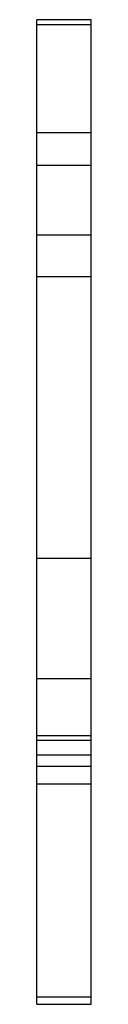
# Model space of a CAD drawing. Header units: millimetres. Extents: x 15.4 to 17.6, y 3.4 to 43.2.
import ezdxf

# ---------------------------------------------------------------- set-up
doc = ezdxf.new("R2010")
doc.units = ezdxf.units.MM
doc.header["$LTSCALE"] = 3.028001
doc.layers.get('0').update_dxf_attribs({"linetype": 'CONTINUOUS'})

msp = doc.modelspace()

# ---------------------------------------------------------------- linework, layer by layer
at = {"color": 7}
for p, q in [((15.379, 3.44), (15.379, 43.24)), ((17.579, 43.24), (15.379, 43.24)), ((15.379, 43.039), (17.579, 43.039)), ((17.579, 3.44), (17.579, 43.24)), ((17.579, 38.665), (15.379, 38.665)), ((15.379, 37.366), (17.579, 37.366)), ((17.579, 34.533), (15.379, 34.533)), ((15.379, 32.859), (17.579, 32.859)), ((15.379, 21.478), (17.579, 21.478)), ((17.579, 16.601), (15.379, 16.601)), ((15.379, 14.306), (17.579, 14.306)), ((17.579, 14.098), (15.379, 14.098)), ((15.379, 13.525), (17.579, 13.525)), ((17.579, 13.054), (15.379, 13.054)), ((15.379, 12.347), (17.579, 12.347)), ((17.579, 3.733), (15.379, 3.733)), ((15.379, 3.44), (17.579, 3.44))]:
    msp.add_line(p, q, dxfattribs=at)

doc.saveas('drawing.dxf')
